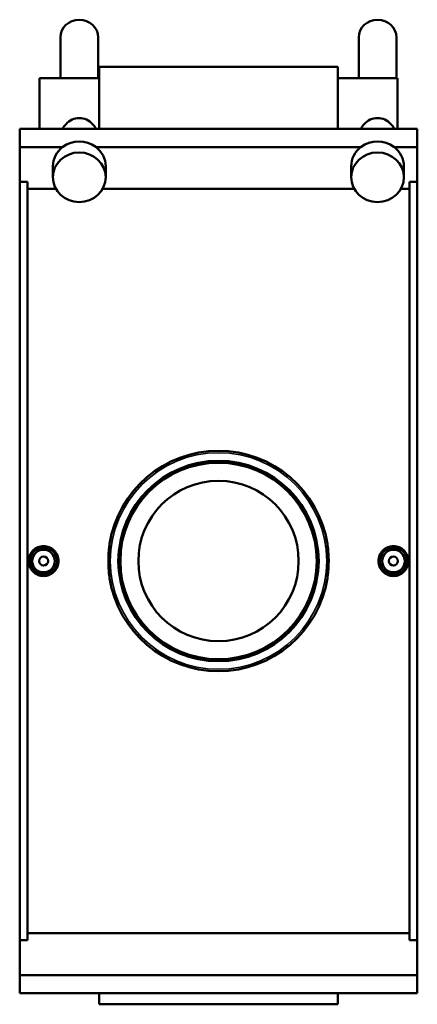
# Model space of a CAD drawing. Header units: inches. Extents: x -11.2 to 54.6, y 0.6 to 57.3.
# Tile 5 of 10: x 13.6 to 20.5, y 32.3 to 49.5. Entities that reach past the tile are written whole.
import ezdxf

# ---------------------------------------------------------------- set-up
doc = ezdxf.new("R2010")
doc.units = ezdxf.units.IN
doc.header["$MEASUREMENT"] = 0
doc.layers.add('Visible (ANSI)', color=7, linetype='Continuous', lineweight=50)
doc.layers.add('Visible Narrow (ANSI)', color=7, linetype='Continuous', lineweight=35)

msp = doc.modelspace()

# ---------------------------------------------------------------- linework, layer by layer
at = {"layer": 'Visible (ANSI)'}
for p, q in [((14.283, 48.463), (14.283, 49.175)), ((14.94, 48.463), (14.94, 49.175)), ((19.48, 48.463), (19.48, 49.175)), ((20.137, 48.463), (20.137, 49.175)), ((14.958, 48.66), (14.958, 47.581)), ((14.958, 48.66), (19.116, 48.66)), ((19.116, 47.581), (19.116, 48.66)), ((13.918, 48.463), (13.918, 47.581)), ((13.918, 48.463), (14.958, 48.463)), ((19.116, 48.463), (20.155, 48.463)), ((20.155, 47.581), (20.155, 48.463)), ((13.572, 47.266), (13.572, 47.581)), ((13.572, 47.581), (20.502, 47.581)), ((20.502, 47.266), (20.502, 47.581)), ((13.572, 47.266), (14.325, 47.266)), ((13.572, 46.659), (13.572, 47.266)), ((14.898, 47.266), (19.523, 47.266)), ((20.095, 47.266), (20.502, 47.266)), ((20.502, 46.659), (20.502, 47.266)), ((14.151, 46.928), (14.151, 46.739)), ((15.071, 46.928), (15.071, 46.739)), ((19.349, 46.928), (19.349, 46.739)), ((20.269, 46.928), (20.269, 46.739)), ((13.572, 33.447), (13.572, 46.659)), ((13.572, 46.659), (13.71, 46.659)), ((13.71, 33.447), (13.71, 46.659)), ((20.363, 46.659), (20.502, 46.659)), ((20.363, 46.659), (20.363, 33.447)), ((20.502, 46.659), (20.502, 33.447)), ((14.206, 46.535), (13.71, 46.535)), ((19.403, 46.535), (15.017, 46.535)), ((20.363, 46.535), (20.214, 46.535)), ((13.71, 33.571), (20.363, 33.571)), ((13.572, 33.447), (13.572, 32.84)), ((13.71, 33.447), (13.572, 33.447)), ((20.502, 33.447), (20.363, 33.447)), ((20.502, 33.447), (20.502, 32.84)), ((13.572, 32.84), (20.502, 32.84)), ((13.572, 32.84), (13.572, 32.525)), ((20.502, 32.84), (20.502, 32.525)), ((13.572, 32.525), (20.502, 32.525)), ((14.958, 32.525), (14.958, 32.33)), ((19.116, 32.33), (19.116, 32.525)), ((14.958, 32.33), (19.116, 32.33))]:
    msp.add_line(p, q, dxfattribs=at)
for centre, radius in [((17.037, 40.053), 1.746), ((17.037, 40.053), 1.711), ((17.037, 40.053), 1.397), ((13.988, 40.053), 0.236), ((13.988, 40.053), 0.197), ((20.086, 40.053), 0.236), ((20.086, 40.053), 0.197), ((13.988, 40.053), 0.0787), ((20.086, 40.053), 0.0787)]:
    msp.add_circle(centre, radius, dxfattribs=at)
for start, end in [(8.9469, 171.0531), (188.9469, 351.0531)]:
    msp.add_arc((17.037, 40.053), 1.921, start, end, dxfattribs=at)
for centre, major_axis, start_param, end_param in [((14.611, 49.175), (-0.329, 0), 3.141593, 6.283185), ((19.809, 49.175), (-0.329, 0), 3.141593, 6.283185), ((14.611, 46.928), (0.46, 0), 0.898953, 2.24264), ((19.809, 46.928), (0.46, 0), 0.898953, 2.24264), ((14.611, 46.928), (-0.46, 0), 5.384232, 6.283185), ((14.611, 46.928), (0.46, 0), 0, 0.898953), ((19.809, 46.928), (-0.46, 0), 5.384232, 6.283185), ((19.809, 46.928), (0.46, 0), 0, 0.898953)]:
    msp.add_ellipse(centre, major_axis=major_axis, ratio=0.939693, start_param=start_param, end_param=end_param, dxfattribs=at)
for centre in [(14.611, 46.739), (19.809, 46.739)]:
    msp.add_ellipse(centre, major_axis=(-0.46, 0), ratio=0.939693, dxfattribs=at)
for points, knots in [([(14.319, 47.581), (14.335, 47.613), (14.356, 47.642), (14.408, 47.697), (14.445, 47.724), (14.525, 47.761), (14.569, 47.771), (14.611, 47.771)], [4.2041284, 4.2041284, 4.2041284, 4.2041284, 4.4616469, 4.4616469, 4.7808625, 4.7808625, 5.100078, 5.100078, 5.100078, 5.100078]), ([(14.611, 47.771), (14.653, 47.771), (14.697, 47.761), (14.778, 47.724), (14.814, 47.697), (14.866, 47.642), (14.887, 47.613), (14.903, 47.581)], [0, 0, 0, 0, 0.3192156, 0.3192156, 0.6384311, 0.6384311, 0.8959496, 0.8959496, 0.8959496, 0.8959496]), ([(19.517, 47.581), (19.533, 47.613), (19.554, 47.642), (19.606, 47.697), (19.642, 47.724), (19.723, 47.761), (19.767, 47.771), (19.809, 47.771)], [4.2041284, 4.2041284, 4.2041284, 4.2041284, 4.4616469, 4.4616469, 4.7808625, 4.7808625, 5.100078, 5.100078, 5.100078, 5.100078]), ([(19.809, 47.771), (19.851, 47.771), (19.895, 47.761), (19.976, 47.724), (20.012, 47.697), (20.064, 47.642), (20.085, 47.613), (20.101, 47.581)], [0, 0, 0, 0, 0.3192156, 0.3192156, 0.6384311, 0.6384311, 0.8959496, 0.8959496, 0.8959496, 0.8959496]), ([(13.988, 39.792), (13.955, 39.792), (13.92, 39.799), (13.856, 39.826), (13.827, 39.846), (13.78, 39.892), (13.76, 39.921), (13.734, 39.985), (13.727, 40.02), (13.727, 40.086), (13.734, 40.121), (13.76, 40.185), (13.78, 40.214), (13.827, 40.26), (13.856, 40.28), (13.92, 40.307), (13.955, 40.314), (14.02, 40.314), (14.055, 40.307), (14.119, 40.28), (14.149, 40.26), (14.195, 40.214), (14.215, 40.185), (14.242, 40.121), (14.248, 40.086), (14.248, 40.02), (14.242, 39.985), (14.215, 39.921), (14.195, 39.892), (14.149, 39.846), (14.119, 39.826), (14.055, 39.799), (14.02, 39.792), (13.988, 39.792)], [0, 0, 0, 0, 0.249299, 0.249299, 0.498599, 0.498599, 0.747845, 0.747845, 0.997091, 0.997091, 1.246337, 1.246337, 1.495583, 1.495583, 1.744882, 1.744882, 1.994181, 1.994181, 2.243481, 2.243481, 2.49278, 2.49278, 2.742026, 2.742026, 2.991272, 2.991272, 3.240518, 3.240518, 3.489764, 3.489764, 3.739063, 3.739063, 3.988363, 3.988363, 3.988363, 3.988363]), ([(15.14, 39.754), (15.133, 39.794), (15.128, 39.833), (15.122, 39.907), (15.12, 39.941), (15.117, 39.995), (15.117, 40.015), (15.117, 40.053), (15.117, 40.07), (15.117, 40.11), (15.118, 40.133), (15.122, 40.198), (15.125, 40.242), (15.133, 40.307), (15.136, 40.329), (15.14, 40.352)], [0.515883, 0.515883, 0.515883, 0.515883, 0.816826, 0.816826, 1.07555, 1.07555, 1.227146, 1.227146, 1.3615, 1.3615, 1.531414, 1.531414, 1.859349, 1.859349, 2.030373, 2.030373, 2.030373, 2.030373]), ([(18.934, 40.352), (18.94, 40.312), (18.945, 40.273), (18.952, 40.199), (18.954, 40.165), (18.956, 40.111), (18.957, 40.091), (18.957, 40.053), (18.957, 40.036), (18.956, 39.996), (18.956, 39.973), (18.952, 39.908), (18.949, 39.864), (18.941, 39.799), (18.938, 39.777), (18.934, 39.754)], [0.515883, 0.515883, 0.515883, 0.515883, 0.816826, 0.816826, 1.07555, 1.07555, 1.227146, 1.227146, 1.3615, 1.3615, 1.531414, 1.531414, 1.859349, 1.859349, 2.030373, 2.030373, 2.030373, 2.030373]), ([(20.086, 39.792), (20.053, 39.792), (20.018, 39.799), (19.954, 39.826), (19.925, 39.846), (19.879, 39.892), (19.859, 39.921), (19.832, 39.985), (19.826, 40.02), (19.826, 40.086), (19.832, 40.121), (19.859, 40.185), (19.879, 40.214), (19.925, 40.26), (19.954, 40.28), (20.018, 40.307), (20.053, 40.314), (20.119, 40.314), (20.154, 40.307), (20.218, 40.28), (20.247, 40.26), (20.293, 40.214), (20.313, 40.185), (20.34, 40.121), (20.346, 40.086), (20.346, 40.02), (20.34, 39.985), (20.313, 39.921), (20.293, 39.892), (20.247, 39.846), (20.218, 39.826), (20.154, 39.799), (20.119, 39.792), (20.086, 39.792)], [0, 0, 0, 0, 0.249299, 0.249299, 0.498599, 0.498599, 0.747845, 0.747845, 0.997091, 0.997091, 1.246337, 1.246337, 1.495583, 1.495583, 1.744882, 1.744882, 1.994181, 1.994181, 2.243481, 2.243481, 2.49278, 2.49278, 2.742026, 2.742026, 2.991272, 2.991272, 3.240518, 3.240518, 3.489764, 3.489764, 3.739063, 3.739063, 3.988363, 3.988363, 3.988363, 3.988363])]:
    msp.add_open_spline(points, degree=3, knots=knots, dxfattribs=at)
at = {"layer": 'Visible Narrow (ANSI)'}
msp.add_circle((17.037, 40.053), 1.886, dxfattribs=at)

doc.saveas('drawing.dxf')
